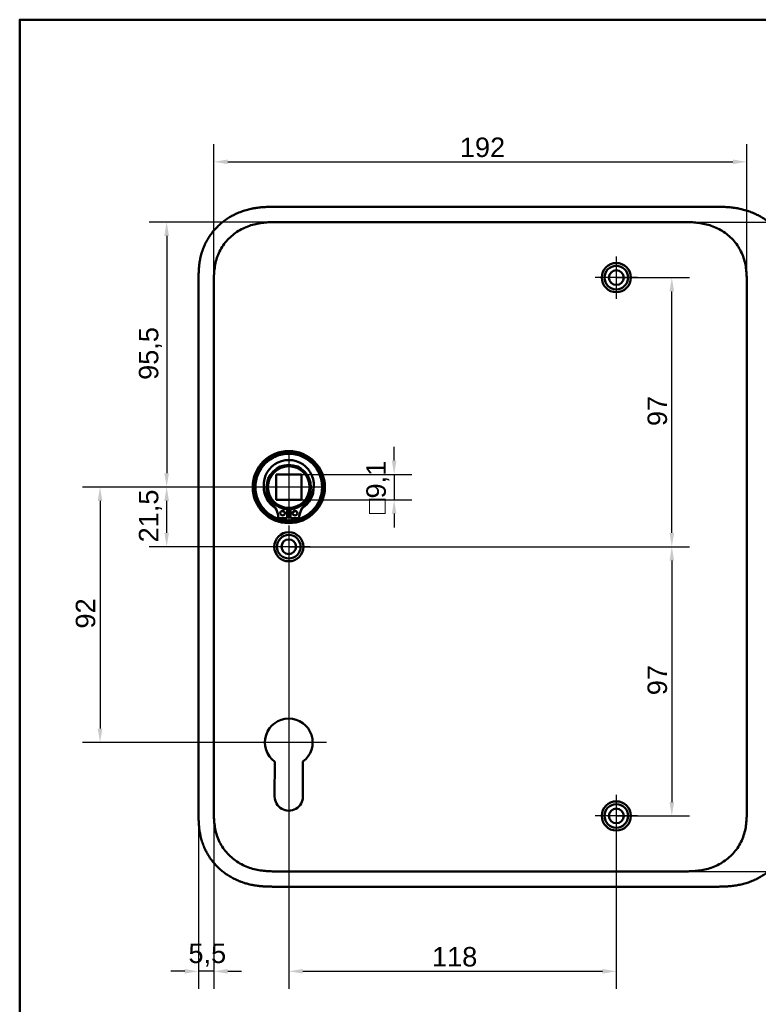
# Model space of a CAD drawing. Header units: millimetres. Extents: x 20 to 833, y 20 to 574.
# Tile 9 of 20: x 20 to 286, y 219 to 574. Entities that reach past the tile are written whole.
import ezdxf

# ---------------------------------------------------------------- set-up
doc = ezdxf.new("R2010")
doc.units = ezdxf.units.MM
doc.header["$LTSCALE"] = 2
for name, color, linetype, lineweight in [('Bemaßungen(DIN)', 7, 'Continuous', 25), ('Mittelpunktmarkierung(DIN)', 7, 'Continuous', 25), ('Sichtbare Kanten(DIN)', 7, 'Continuous', 50), ('Skizziergeometrie(DIN)', 7, 'Continuous', 50)]:
    doc.layers.add(name, color=color, linetype=linetype, lineweight=lineweight)
doc.styles.add('STANDARD-DIN~0', font='arial.ttf')
doc.dimstyles.new('CAD-LAN', dxfattribs={"dimscale": 2, "dimtxt": 3.5, "dimasz": 2.5, "dimexe": 3.175, "dimexo": 0, "dimgap": 0.8, "dimtad": 1, "dimrnd": 1e-08, "dimtxsty": 'STANDARD-DIN~0', "dimcen": 0.09, "dimdle": 10, "dimclrd": 250, "dimclre": 250, "dimclrt": 250, "dimadec": 0, "dimazin": 2, "dimtfac": 1, "dimtmove": 0, "dimatfit": 3, "dimfxl": 1, "dimtolj": 1, "dimtzin": 0, "dimlwd": 25, "dimlwe": 25, "dimarcsym": 0})

# ---------------------------------------------------------------- blocks, each defined once
blk = doc.blocks.new('Ränder Standardrahmen')
at = {"layer": 'Skizziergeometrie(DIN)', "flags": 128}
blk.add_lwpolyline([(10, 10), (10, 287), (410, 287), (410, 10), (10, 10)], dxfattribs=at)
blk = doc.blocks.new('*D8')
at = {"layer": 'Bemaßungen(DIN)', "color": 250, "linetype": 'Continuous', "lineweight": 25, "true_color": 0x3f3f3f, "transparency": 16777216}
for p, q in [((113.48, 501.06), (66.6, 501.06)), ((72.95, 496.06), (72.95, 410.56)), ((116.95, 405.56), (66.6, 405.56))]:
    blk.add_line(p, q, dxfattribs=at)
at = {"layer": 'Bemaßungen(DIN)', "color": 250, "linetype": 'Continuous', "true_color": 0x3f3f3f, "transparency": 16777216}
for points in [[(72.11, 496.06), (73.78, 496.06), (72.95, 501.06)], [(72.11, 410.56), (73.78, 410.56), (72.95, 405.56)]]:
    blk.add_solid(points, dxfattribs=at)
at = {"layer": 'Defpoints', "color": 0, "linetype": 'Continuous', "transparency": 16777216}
for p in [(113.48, 501.06), (72.95, 405.56), (116.95, 405.56)]:
    blk.add_point(p, dxfattribs=at)
at = {"layer": 'Bemaßungen(DIN)', "color": 250, "linetype": 'Continuous', "lineweight": 25, "true_color": 0x3f3f3f, "transparency": 16777216, "insert": (62.93, 444.19), "char_height": 7, "attachment_point": 1, "rotation": 90, "style": 'STANDARD-DIN~0'}
blk.add_mtext('\\A1;95,5', dxfattribs=at)
blk = doc.blocks.new('*D9')
at = {"layer": 'Bemaßungen(DIN)', "color": 250, "linetype": 'Continuous', "lineweight": 25, "true_color": 0x3f3f3f, "transparency": 16777216}
for p, q in [((116.95, 405.56), (66.6, 405.56)), ((72.95, 389.06), (72.95, 400.56)), ((116.95, 384.06), (66.6, 384.06))]:
    blk.add_line(p, q, dxfattribs=at)
at = {"layer": 'Bemaßungen(DIN)', "color": 250, "linetype": 'Continuous', "true_color": 0x3f3f3f, "transparency": 16777216}
for points in [[(72.11, 400.56), (73.78, 400.56), (72.95, 405.56)], [(72.11, 389.06), (73.78, 389.06), (72.95, 384.06)]]:
    blk.add_solid(points, dxfattribs=at)
at = {"layer": 'Defpoints', "color": 0, "linetype": 'Continuous', "transparency": 16777216}
for p in [(72.95, 405.56), (116.95, 405.56), (116.95, 384.06)]:
    blk.add_point(p, dxfattribs=at)
at = {"layer": 'Bemaßungen(DIN)', "color": 250, "linetype": 'Continuous', "lineweight": 25, "true_color": 0x3f3f3f, "transparency": 16777216, "insert": (62.93, 385.63), "char_height": 7, "attachment_point": 1, "rotation": 90, "style": 'STANDARD-DIN~0'}
blk.add_mtext('\\A1;21,5', dxfattribs=at)
blk = doc.blocks.new('*D10')
at = {"layer": 'Bemaßungen(DIN)', "color": 250, "linetype": 'Continuous', "lineweight": 25, "true_color": 0x3f3f3f, "transparency": 16777216}
for p, q in [((116.95, 405.56), (42.6, 405.56)), ((48.95, 400.56), (48.95, 318.56)), ((116.95, 313.56), (42.6, 313.56))]:
    blk.add_line(p, q, dxfattribs=at)
at = {"layer": 'Bemaßungen(DIN)', "color": 250, "linetype": 'Continuous', "true_color": 0x3f3f3f, "transparency": 16777216}
for points in [[(48.11, 400.56), (49.78, 400.56), (48.95, 405.56)], [(48.11, 318.56), (49.78, 318.56), (48.95, 313.56)]]:
    blk.add_solid(points, dxfattribs=at)
at = {"layer": 'Defpoints', "color": 0, "linetype": 'Continuous', "transparency": 16777216}
for p in [(116.95, 405.56), (48.95, 313.56), (116.95, 313.56)]:
    blk.add_point(p, dxfattribs=at)
at = {"layer": 'Bemaßungen(DIN)', "color": 250, "linetype": 'Continuous', "lineweight": 25, "true_color": 0x3f3f3f, "transparency": 16777216, "insert": (40.2, 354.58), "char_height": 7, "attachment_point": 1, "rotation": 90, "style": 'STANDARD-DIN~0'}
blk.add_mtext('\\A1;92', dxfattribs=at)
blk = doc.blocks.new('*D11')
at = {"layer": 'Bemaßungen(DIN)', "color": 250, "linetype": 'Continuous', "lineweight": 25, "true_color": 0x3f3f3f, "transparency": 16777216}
for p, q in [((89.95, 477.47), (89.95, 529.13)), ((281.95, 478.78), (281.95, 529.13)), ((94.95, 522.78), (276.95, 522.78))]:
    blk.add_line(p, q, dxfattribs=at)
at = {"layer": 'Bemaßungen(DIN)', "color": 250, "linetype": 'Continuous', "true_color": 0x3f3f3f, "transparency": 16777216}
for points in [[(94.95, 523.61), (94.95, 521.94), (89.95, 522.78)], [(276.95, 523.61), (276.95, 521.94), (281.95, 522.78)]]:
    blk.add_solid(points, dxfattribs=at)
at = {"layer": 'Defpoints', "color": 0, "linetype": 'Continuous', "transparency": 16777216}
for p in [(281.95, 522.78), (89.95, 477.47), (281.95, 478.78)]:
    blk.add_point(p, dxfattribs=at)
at = {"layer": 'Bemaßungen(DIN)', "color": 250, "linetype": 'Continuous', "lineweight": 25, "true_color": 0x3f3f3f, "transparency": 16777216, "insert": (178.58, 531.52), "char_height": 7, "attachment_point": 1, "style": 'STANDARD-DIN~0'}
blk.add_mtext('\\A1;192', dxfattribs=at)
blk = doc.blocks.new('*D12')
at = {"layer": 'Bemaßungen(DIN)', "color": 250, "linetype": 'Continuous', "lineweight": 25, "true_color": 0x3f3f3f, "transparency": 16777216}
for p, q in [((234.95, 481.06), (261.3, 481.06)), ((254.95, 389.06), (254.95, 476.06)), ((116.95, 384.06), (261.3, 384.06))]:
    blk.add_line(p, q, dxfattribs=at)
at = {"layer": 'Bemaßungen(DIN)', "color": 250, "linetype": 'Continuous', "true_color": 0x3f3f3f, "transparency": 16777216}
for points in [[(254.11, 476.06), (255.78, 476.06), (254.95, 481.06)], [(254.11, 389.06), (255.78, 389.06), (254.95, 384.06)]]:
    blk.add_solid(points, dxfattribs=at)
at = {"layer": 'Defpoints', "color": 0, "linetype": 'Continuous', "transparency": 16777216}
for p in [(234.95, 481.06), (254.95, 481.06), (116.95, 384.06)]:
    blk.add_point(p, dxfattribs=at)
at = {"layer": 'Bemaßungen(DIN)', "color": 250, "linetype": 'Continuous', "lineweight": 25, "true_color": 0x3f3f3f, "transparency": 16777216, "insert": (246.2, 427.55), "char_height": 7, "attachment_point": 1, "rotation": 90, "style": 'STANDARD-DIN~0'}
blk.add_mtext('\\A1;97', dxfattribs=at)
blk = doc.blocks.new('*D13')
at = {"layer": 'Bemaßungen(DIN)', "color": 250, "linetype": 'Continuous', "lineweight": 25, "true_color": 0x3f3f3f, "transparency": 16777216}
for p, q in [((116.95, 384.06), (261.3, 384.06)), ((254.95, 379.06), (254.95, 292.06)), ((234.95, 287.06), (261.3, 287.06))]:
    blk.add_line(p, q, dxfattribs=at)
at = {"layer": 'Bemaßungen(DIN)', "color": 250, "linetype": 'Continuous', "true_color": 0x3f3f3f, "transparency": 16777216}
for points in [[(254.11, 379.06), (255.78, 379.06), (254.95, 384.06)], [(254.11, 292.06), (255.78, 292.06), (254.95, 287.06)]]:
    blk.add_solid(points, dxfattribs=at)
at = {"layer": 'Defpoints', "color": 0, "linetype": 'Continuous', "transparency": 16777216}
for p in [(116.95, 384.06), (234.95, 287.06), (254.95, 287.06)]:
    blk.add_point(p, dxfattribs=at)
at = {"layer": 'Bemaßungen(DIN)', "color": 250, "linetype": 'Continuous', "lineweight": 25, "true_color": 0x3f3f3f, "transparency": 16777216, "insert": (246.2, 330.55), "char_height": 7, "attachment_point": 1, "rotation": 90, "style": 'STANDARD-DIN~0'}
blk.add_mtext('\\A1;97', dxfattribs=at)
blk = doc.blocks.new('*D14')
at = {"layer": 'Bemaßungen(DIN)', "color": 250, "linetype": 'Continuous', "lineweight": 25, "true_color": 0x3f3f3f, "transparency": 16777216}
for p, q in [((258.41, 501.06), (341.35, 501.06)), ((335, 496.06), (335, 272.06)), ((258.41, 267.06), (341.35, 267.06))]:
    blk.add_line(p, q, dxfattribs=at)
at = {"layer": 'Bemaßungen(DIN)', "color": 250, "linetype": 'Continuous', "true_color": 0x3f3f3f, "transparency": 16777216}
for points in [[(334.17, 496.06), (335.84, 496.06), (335, 501.06)], [(334.17, 272.06), (335.84, 272.06), (335, 267.06)]]:
    blk.add_solid(points, dxfattribs=at)
at = {"layer": 'Defpoints', "color": 0, "linetype": 'Continuous', "transparency": 16777216}
for p in [(258.41, 501.06), (258.41, 267.06), (335, 267.06)]:
    blk.add_point(p, dxfattribs=at)
at = {"layer": 'Bemaßungen(DIN)', "color": 250, "linetype": 'Continuous', "lineweight": 25, "true_color": 0x3f3f3f, "transparency": 16777216, "insert": (326.25, 376.28), "char_height": 7, "attachment_point": 1, "rotation": 90, "style": 'STANDARD-DIN~0'}
blk.add_mtext('\\A1;234', dxfattribs=at)
blk = doc.blocks.new('*D15')
at = {"layer": 'Bemaßungen(DIN)', "color": 250, "linetype": 'Continuous', "lineweight": 25, "true_color": 0x3f3f3f, "transparency": 16777216}
for p, q in [((116.95, 376.41), (116.95, 224.71)), ((234.95, 279.41), (234.95, 224.71)), ((121.95, 231.06), (229.95, 231.06))]:
    blk.add_line(p, q, dxfattribs=at)
at = {"layer": 'Bemaßungen(DIN)', "color": 250, "linetype": 'Continuous', "true_color": 0x3f3f3f, "transparency": 16777216}
for points in [[(121.95, 231.89), (121.95, 230.23), (116.95, 231.06)], [(229.95, 231.89), (229.95, 230.23), (234.95, 231.06)]]:
    blk.add_solid(points, dxfattribs=at)
at = {"layer": 'Defpoints', "color": 0, "linetype": 'Continuous', "transparency": 16777216}
for p in [(116.95, 376.41), (234.95, 279.41), (234.95, 231.06)]:
    blk.add_point(p, dxfattribs=at)
at = {"layer": 'Bemaßungen(DIN)', "color": 250, "linetype": 'Continuous', "lineweight": 25, "true_color": 0x3f3f3f, "transparency": 16777216, "insert": (168.54, 239.81), "char_height": 7, "attachment_point": 1, "style": 'STANDARD-DIN~0'}
blk.add_mtext('\\A1;118', dxfattribs=at)
blk = doc.blocks.new('*D16')
at = {"layer": 'Bemaßungen(DIN)', "color": 250, "linetype": 'Continuous', "lineweight": 25, "true_color": 0x3f3f3f, "transparency": 16777216}
for p, q in [((84.45, 288.34), (84.45, 224.71)), ((89.95, 289.34), (89.95, 224.71)), ((79.45, 231.06), (74.45, 231.06)), ((89.95, 231.06), (84.45, 231.06)), ((94.95, 231.06), (99.95, 231.06))]:
    blk.add_line(p, q, dxfattribs=at)
at = {"layer": 'Bemaßungen(DIN)', "color": 250, "linetype": 'Continuous', "true_color": 0x3f3f3f, "transparency": 16777216}
for points in [[(79.45, 231.89), (79.45, 230.23), (84.45, 231.06)], [(94.95, 231.89), (94.95, 230.23), (89.95, 231.06)]]:
    blk.add_solid(points, dxfattribs=at)
at = {"layer": 'Defpoints', "color": 0, "linetype": 'Continuous', "transparency": 16777216}
for p in [(84.45, 288.34), (89.95, 289.34), (84.45, 231.06)]:
    blk.add_point(p, dxfattribs=at)
at = {"layer": 'Bemaßungen(DIN)', "color": 250, "linetype": 'Continuous', "lineweight": 25, "true_color": 0x3f3f3f, "transparency": 16777216, "insert": (80.8, 241.04), "char_height": 7, "attachment_point": 1, "style": 'STANDARD-DIN~0'}
blk.add_mtext('\\A1;5,5', dxfattribs=at)
blk = doc.blocks.new('*D17')
at = {"layer": 'Bemaßungen(DIN)', "color": 250, "linetype": 'Continuous', "lineweight": 25, "true_color": 0x3f3f3f, "transparency": 16777216}
for p, q in [((154.9, 415.11), (154.9, 420.11)), ((121.5, 410.11), (161.25, 410.11)), ((154.9, 410.11), (154.9, 401.01)), ((121.5, 401.01), (161.25, 401.01)), ((154.9, 396.01), (154.9, 391.01))]:
    blk.add_line(p, q, dxfattribs=at)
at = {"layer": 'Bemaßungen(DIN)', "color": 250, "linetype": 'Continuous', "true_color": 0x3f3f3f, "transparency": 16777216}
for points in [[(154.07, 415.11), (155.73, 415.11), (154.9, 410.11)], [(154.07, 396.01), (155.73, 396.01), (154.9, 401.01)]]:
    blk.add_solid(points, dxfattribs=at)
at = {"layer": 'Defpoints', "color": 0, "linetype": 'Continuous', "transparency": 16777216}
for p in [(121.5, 410.11), (121.5, 401.01), (154.9, 401.01)]:
    blk.add_point(p, dxfattribs=at)
at = {"layer": 'Bemaßungen(DIN)', "color": 250, "linetype": 'Continuous', "lineweight": 25, "true_color": 0x3f3f3f, "transparency": 16777216, "insert": (144.89, 395.79), "char_height": 7, "attachment_point": 1, "rotation": 90, "style": 'STANDARD-DIN~0'}
blk.add_mtext('\\A1;\\fAIGDT|b0|i0;\\H7.0000;o\\fArial|b0|i0;\\H7.0000;9,1', dxfattribs=at)

msp = doc.modelspace()

# ---------------------------------------------------------------- linework, layer by layer
at = {"layer": 'Mittelpunktmarkierung(DIN)', "linetype": 'Continuous'}
for p, q in [((234.946, 488.71), (234.946, 473.41)), ((242.596, 481.06), (227.296, 481.06)), ((116.946, 418.06), (116.946, 393.06)), ((129.446, 405.56), (104.446, 405.56)), ((116.946, 391.71), (116.946, 376.41)), ((124.596, 384.06), (109.296, 384.06)), ((116.946, 327.16), (116.946, 303.56)), ((130.546, 313.56), (103.346, 313.56)), ((234.946, 294.71), (234.946, 279.41)), ((242.596, 287.06), (227.296, 287.06))]:
    msp.add_line(p, q, dxfattribs=at)
at = {"layer": 'Sichtbare Kanten(DIN)'}
for p, q in [((271.408, 506.56), (112.485, 506.56)), ((113.485, 501.06), (113.485, 501.06)), ((113.485, 501.06), (258.408, 501.06)), ((258.408, 501.06), (258.408, 501.06)), ((84.446, 479.776), (84.446, 288.344)), ((112.396, 401.01), (112.396, 410.11)), ((112.396, 410.11), (121.496, 410.11)), ((121.496, 410.11), (121.496, 401.01)), ((112.396, 401.01), (121.496, 401.01)), ((116.33, 397.584), (116.33, 394.335)), ((117.563, 394.335), (117.563, 397.584)), ((116.33, 394.335), (113.27, 394.335)), ((120.623, 394.335), (117.563, 394.335)), ((111.846, 294.055), (111.889, 306.604)), ((122.026, 306.621), (122.046, 294.045)), ((113.485, 267.06), (258.408, 267.06)), ((258.408, 267.06), (258.408, 267.06)), ((112.485, 261.56), (271.408, 261.56))]:
    msp.add_line(p, q, dxfattribs=at)
for centre, radius in [((234.946, 481.06), 5.25), ((234.946, 481.06), 4.25), ((234.946, 481.06), 2.65), ((116.946, 405.56), 13), ((116.946, 405.56), 12.5), ((116.946, 405.56), 12), ((116.946, 405.56), 8), ((116.946, 405.56), 7.5), ((114.715, 396.185), 0.85), ((119.178, 396.185), 0.85), ((116.946, 384.06), 5.25), ((116.946, 384.06), 4.25), ((116.946, 384.06), 2.65), ((234.946, 287.06), 5.25), ((234.946, 287.06), 4.25), ((234.946, 287.06), 2.65)]:
    msp.add_circle(centre, radius, dxfattribs=at)
for centre, radius, start, end in [((116.946, 406.293), 9.017, 314.1409, 225.8591), ((116.946, 405.56), 9, 178.96905, 237.59019), ((116.946, 405.56), 9, 302.40981, 1.03095), ((104.623, 393.595), 8.678, 4.89181, 45.8591), ((129.269, 393.595), 8.678, 134.1409, 175.10819), ((116.946, 405.56), 9, 253.14516, 260.07473), ((116.946, 405.56), 8.2, 265.6871, 274.3129), ((116.946, 405.56), 9, 266.0711, 273.9289), ((116.946, 405.56), 9, 279.92527, 286.85484), ((116.946, 313.56), 8.6, 306.20625, 233.98041), ((116.946, 294.037), 5.1, 179.80533, 0.09125)]:
    msp.add_arc(centre, radius, start, end, dxfattribs=at)
for points, knots in [([(112.485, 506.56), (111.887, 506.561), (110.836, 506.559), (109.625, 506.534), (108.713, 506.499), (108.103, 506.466), (107.34, 506.412), (106.729, 506.358), (105.966, 506.274), (105.355, 506.195), (104.441, 506.054), (103.529, 505.883), (102.172, 505.571), (100.979, 505.23), (99.512, 504.72), (98.362, 504.247), (96.961, 503.574), (95.871, 502.971), (94.556, 502.138), (93.545, 501.41), (92.338, 500.426), (91.42, 499.582), (90.339, 498.458), (89.531, 497.507), (88.597, 496.258), (87.913, 495.213), (87.142, 493.854), (86.596, 492.73), (86.004, 491.286), (85.604, 490.102), (85.197, 488.6), (84.942, 487.383), (84.731, 486.004), (84.629, 485.085), (84.554, 484.166), (84.516, 483.555), (84.482, 482.791), (84.465, 482.183), (84.452, 481.426), (84.447, 480.673), (84.446, 480.074), (84.446, 479.776)], [-0.99999787, -0.99999787, -0.99999787, -0.99999787, -0.95833168, -0.92708204, -0.9166655, -0.89583241, -0.88541586, -0.86458277, -0.85416622, -0.83333313, -0.82291658, -0.79166695, -0.77083385, -0.72916767, -0.70833458, -0.66666839, -0.6458353, -0.60416912, -0.58333603, -0.54166984, -0.52083675, -0.47917057, -0.45833747, -0.41667129, -0.3958382, -0.35417201, -0.33333892, -0.29167274, -0.27083965, -0.22917346, -0.20834037, -0.16667419, -0.14584109, -0.11459146, -0.10417491, -0.08334182, -0.07292527, -0.05209218, -0.04167563, -0.02084254, -0.00000945, -0.00000945, -0.00000945, -0.00000945]), ([(298.446, 479.858), (298.446, 480.385), (298.445, 481.475), (298.413, 482.861), (298.336, 484.287), (298.232, 485.436), (298.037, 486.875), (297.822, 488.027), (297.474, 489.461), (297.128, 490.6), (296.608, 492.004), (296.12, 493.11), (295.422, 494.46), (294.793, 495.512), (293.921, 496.781), (293.157, 497.758), (292.125, 498.923), (291.24, 499.806), (290.066, 500.842), (289.076, 501.614), (287.784, 502.504), (286.709, 503.152), (285.324, 503.881), (284.186, 504.397), (282.736, 504.958), (281.556, 505.339), (280.067, 505.734), (278.866, 505.986), (277.362, 506.228), (276.159, 506.366), (274.661, 506.481), (273.172, 506.544), (271.993, 506.558), (271.408, 506.56)], [-0.97472618, -0.97472618, -0.97472618, -0.97472618, -0.93604739, -0.89534998, -0.87500127, -0.83430386, -0.81395515, -0.77325774, -0.75290903, -0.71221162, -0.69186291, -0.6511655, -0.6308168, -0.59011938, -0.56977068, -0.52907326, -0.50872456, -0.46802714, -0.44767844, -0.40698102, -0.38663232, -0.3459349, -0.3255862, -0.28488878, -0.26454008, -0.22384266, -0.20349396, -0.16279654, -0.14244784, -0.10175042, -0.08140172, -0.0407043, -0.00000689, -0.00000689, -0.00000689, -0.00000689]), ([(89.946, 478.776), (89.946, 479.404), (89.946, 480.052), (89.959, 480.701), (89.973, 481.423), (90.002, 482.147), (90.057, 482.862), (90.117, 483.641), (90.208, 484.409), (90.339, 485.171), (90.475, 485.963), (90.653, 486.75), (90.888, 487.54), (91.124, 488.333), (91.414, 489.121), (91.759, 489.886), (92.106, 490.656), (92.509, 491.404), (92.964, 492.121), (93.419, 492.836), (93.926, 493.521), (94.482, 494.17), (95.032, 494.812), (95.634, 495.42), (96.271, 495.981), (96.907, 496.541), (97.577, 497.053), (98.278, 497.517), (98.973, 497.979), (99.699, 498.394), (100.452, 498.763), (101.188, 499.124), (101.951, 499.44), (102.734, 499.711), (103.489, 499.972), (104.263, 500.191), (105.047, 500.369), (105.796, 500.539), (106.552, 500.671), (107.316, 500.772), (108.04, 500.867), (108.769, 500.933), (109.5, 500.977), (110.191, 501.018), (110.883, 501.04), (111.569, 501.05), (112.216, 501.06), (112.857, 501.06), (113.485, 501.06)], [0, 0, 0, 0, 0.2004784, 0.2004784, 0.2004784, 0.4237411, 0.4237411, 0.4237411, 0.6666843, 0.6666843, 0.6666843, 0.9194001, 0.9194001, 0.9194001, 1.1730034, 1.1730034, 1.1730034, 1.4278738, 1.4278738, 1.4278738, 1.6819326, 1.6819326, 1.6819326, 1.9333793, 1.9333793, 1.9333793, 2.1848165, 2.1848165, 2.1848165, 2.4343943, 2.4343943, 2.4343943, 2.6782826, 2.6782826, 2.6782826, 2.9134642, 2.9134642, 2.9134642, 3.137969, 3.137969, 3.137969, 3.3508216, 3.3508216, 3.3508216, 3.5518257, 3.5518257, 3.5518257, 3.7413067, 3.7413067, 3.7413067, 3.7413067]), ([(258.408, 501.06), (259.036, 501.06), (259.677, 501.06), (260.323, 501.05), (261.009, 501.04), (261.702, 501.018), (262.392, 500.977), (263.123, 500.933), (263.853, 500.867), (264.577, 500.772), (265.34, 500.671), (266.097, 500.539), (266.845, 500.369), (267.629, 500.191), (268.404, 499.972), (269.159, 499.711), (269.942, 499.44), (270.705, 499.123), (271.441, 498.763), (272.194, 498.394), (272.919, 497.979), (273.615, 497.517), (274.315, 497.052), (274.985, 496.541), (275.622, 495.98), (276.259, 495.42), (276.86, 494.812), (277.411, 494.17), (277.967, 493.521), (278.474, 492.836), (278.928, 492.121), (279.384, 491.404), (279.787, 490.655), (280.134, 489.886), (280.479, 489.121), (280.769, 488.333), (281.004, 487.54), (281.239, 486.749), (281.418, 485.963), (281.554, 485.171), (281.685, 484.409), (281.775, 483.641), (281.836, 482.862), (281.891, 482.147), (281.92, 481.423), (281.934, 480.701), (281.946, 480.052), (281.946, 479.404), (281.946, 478.776)], [0, 0, 0, 0, 0.1894861, 0.1894861, 0.1894861, 0.3904941, 0.3904941, 0.3904941, 0.6033491, 0.6033491, 0.6033491, 0.8278544, 0.8278544, 0.8278544, 1.0630348, 1.0630348, 1.0630348, 1.3069205, 1.3069205, 1.3069205, 1.5564953, 1.5564953, 1.5564953, 1.8079303, 1.8079303, 1.8079303, 2.0593759, 2.0593759, 2.0593759, 2.3134335, 2.3134335, 2.3134335, 2.5683022, 2.5683022, 2.5683022, 2.8219033, 2.8219033, 2.8219033, 3.0746163, 3.0746163, 3.0746163, 3.3175565, 3.3175565, 3.3175565, 3.5408165, 3.5408165, 3.5408165, 3.7412931, 3.7412931, 3.7412931, 3.7412931]), ([(84.446, 288.344), (84.446, 288.046), (84.447, 287.447), (84.452, 286.694), (84.465, 285.937), (84.482, 285.329), (84.516, 284.566), (84.554, 283.954), (84.629, 283.035), (84.731, 282.116), (84.919, 280.89), (85.102, 279.977), (85.319, 279.07), (85.482, 278.469), (85.709, 277.724), (85.909, 277.132), (86.182, 276.401), (86.419, 275.824), (86.801, 274.969), (87.219, 274.13), (87.912, 272.907), (88.597, 271.862), (89.531, 270.613), (90.34, 269.662), (91.42, 268.538), (92.338, 267.694), (93.545, 266.71), (94.556, 265.982), (95.871, 265.149), (96.961, 264.546), (98.222, 263.94), (99.081, 263.577), (99.952, 263.247), (100.539, 263.043), (101.427, 262.763), (102.323, 262.515), (103.529, 262.237), (104.441, 262.067), (105.355, 261.926), (105.966, 261.846), (106.729, 261.762), (107.34, 261.708), (108.103, 261.654), (108.712, 261.621), (109.625, 261.586), (110.837, 261.561), (111.888, 261.56), (112.485, 261.56)], [-0.99999789, -0.99999789, -0.99999789, -0.99999789, -0.9791648, -0.9583317, -0.94791516, -0.92708206, -0.91666552, -0.89583243, -0.88541588, -0.85416624, -0.83333315, -0.80208351, -0.79166696, -0.77083387, -0.76041733, -0.73958423, -0.72916769, -0.70833459, -0.69791805, -0.66666841, -0.64583532, -0.60416913, -0.58333604, -0.54166985, -0.52083676, -0.47917058, -0.45833749, -0.4166713, -0.39583821, -0.35417202, -0.33333893, -0.30208929, -0.29167275, -0.27083965, -0.26042311, -0.22917347, -0.20834038, -0.17709074, -0.16667419, -0.1458411, -0.13542455, -0.11459146, -0.10417491, -0.08334182, -0.07292528, -0.04167564, -0.00000945, -0.00000945, -0.00000945, -0.00000945]), ([(113.485, 267.06), (112.857, 267.06), (112.216, 267.06), (111.569, 267.07), (110.883, 267.081), (110.191, 267.102), (109.5, 267.143), (108.769, 267.187), (108.039, 267.254), (107.316, 267.349), (106.552, 267.449), (105.795, 267.581), (105.047, 267.751), (104.263, 267.929), (103.489, 268.148), (102.734, 268.409), (101.95, 268.68), (101.188, 268.997), (100.452, 269.357), (99.699, 269.726), (98.973, 270.141), (98.278, 270.603), (97.577, 271.068), (96.907, 271.579), (96.271, 272.14), (95.634, 272.7), (95.032, 273.309), (94.482, 273.95), (93.926, 274.599), (93.419, 275.284), (92.964, 275.999), (92.509, 276.717), (92.106, 277.465), (91.759, 278.234), (91.414, 278.999), (91.124, 279.787), (90.888, 280.58), (90.653, 281.371), (90.475, 282.157), (90.339, 282.949), (90.208, 283.711), (90.117, 284.48), (90.057, 285.258), (90.002, 285.973), (89.973, 286.697), (89.959, 287.419), (89.946, 288.068), (89.946, 288.716), (89.946, 289.344)], [0, 0, 0, 0, 0.1894834, 0.1894834, 0.1894834, 0.3904881, 0.3904881, 0.3904881, 0.6033414, 0.6033414, 0.6033414, 0.8278466, 0.8278466, 0.8278466, 1.0630283, 1.0630283, 1.0630283, 1.3069161, 1.3069161, 1.3069161, 1.5564929, 1.5564929, 1.5564929, 1.8079285, 1.8079285, 1.8079285, 2.0593731, 2.0593731, 2.0593731, 2.3134297, 2.3134297, 2.3134297, 2.5682979, 2.5682979, 2.5682979, 2.8218991, 2.8218991, 2.8218991, 3.0746122, 3.0746122, 3.0746122, 3.3175525, 3.3175525, 3.3175525, 3.5408138, 3.5408138, 3.5408138, 3.7412926, 3.7412926, 3.7412926, 3.7412926]), ([(281.946, 289.344), (281.946, 288.716), (281.946, 288.068), (281.934, 287.419), (281.92, 286.697), (281.891, 285.973), (281.836, 285.258), (281.775, 284.48), (281.685, 283.711), (281.554, 282.949), (281.418, 282.157), (281.239, 281.371), (281.004, 280.58), (280.769, 279.787), (280.479, 278.999), (280.133, 278.234), (279.787, 277.465), (279.384, 276.717), (278.928, 275.999), (278.474, 275.284), (277.967, 274.599), (277.41, 273.95), (276.86, 273.308), (276.259, 272.7), (275.622, 272.14), (274.985, 271.579), (274.315, 271.068), (273.615, 270.603), (272.919, 270.141), (272.194, 269.726), (271.441, 269.357), (270.705, 268.997), (269.942, 268.68), (269.159, 268.409), (268.404, 268.148), (267.629, 267.929), (266.845, 267.751), (266.097, 267.581), (265.34, 267.449), (264.577, 267.349), (263.853, 267.254), (263.123, 267.187), (262.392, 267.143), (261.701, 267.102), (261.009, 267.081), (260.323, 267.07), (259.677, 267.06), (259.035, 267.06), (258.408, 267.06)], [0, 0, 0, 0, 0.20048, 0.20048, 0.20048, 0.4237428, 0.4237428, 0.4237428, 0.6666848, 0.6666848, 0.6666848, 0.9193992, 0.9193992, 0.9193992, 1.173002, 1.173002, 1.173002, 1.4278722, 1.4278722, 1.4278722, 1.6819311, 1.6819311, 1.6819311, 1.933378, 1.933378, 1.933378, 2.1848149, 2.1848149, 2.1848149, 2.4343919, 2.4343919, 2.4343919, 2.6782792, 2.6782792, 2.6782792, 2.9134601, 2.9134601, 2.9134601, 3.1379646, 3.1379646, 3.1379646, 3.3508174, 3.3508174, 3.3508174, 3.5518222, 3.5518222, 3.5518222, 3.7413044, 3.7413044, 3.7413044, 3.7413044]), ([(271.408, 261.56), (271.993, 261.562), (273.172, 261.576), (274.661, 261.639), (276.159, 261.754), (277.362, 261.893), (278.866, 262.134), (280.067, 262.387), (281.556, 262.781), (282.736, 263.163), (284.186, 263.723), (285.324, 264.239), (286.709, 264.968), (287.784, 265.616), (289.076, 266.506), (290.066, 267.278), (291.24, 268.315), (292.125, 269.198), (293.157, 270.362), (293.921, 271.339), (294.793, 272.609), (295.422, 273.66), (296.12, 275.01), (296.608, 276.116), (297.128, 277.521), (297.474, 278.659), (297.822, 280.093), (298.037, 281.245), (298.232, 282.685), (298.336, 283.833), (298.413, 285.259), (298.446, 286.674), (298.446, 287.79), (298.446, 288.344)], [-0.99998994, -0.99998994, -0.99998994, -0.99998994, -0.9592928, -0.91859565, -0.89824708, -0.85754993, -0.83720136, -0.79650421, -0.77615564, -0.73545849, -0.71510992, -0.67441277, -0.6540642, -0.61336705, -0.59301848, -0.55232133, -0.53197276, -0.49127561, -0.47092704, -0.43022989, -0.40988132, -0.36918417, -0.3488356, -0.30813845, -0.28778988, -0.24709273, -0.22674416, -0.18604701, -0.16569844, -0.12500129, -0.10465272, -0.06395557, -0.02325842, -0.02325842, -0.02325842, -0.02325842])]:
    msp.add_open_spline(points, degree=3, knots=knots, dxfattribs=at)
for points in [[(89.946, 289.344), (89.946, 384.06), (89.946, 478.776)], [(281.946, 478.776), (281.946, 384.06), (281.946, 289.344)]]:
    msp.add_open_spline(points, degree=2, dxfattribs=at)

# ---------------------------------------------------------------- block references
at = {"xscale": 2, "yscale": 2, "zscale": 2}
msp.add_blockref('Ränder Standardrahmen', (0, 0), dxfattribs=at)

# ---------------------------------------------------------------- dimensions: what is measured, and where the dimension line sits
at = {"layer": 'Bemaßungen(DIN)', "color": 250, "linetype": 'Continuous', "lineweight": 25, "true_color": 0x3f3f3f}
for base, p1, p2, angle, override, picture, middle in [((281.946, 522.776), (89.946, 477.475), (281.946, 478.776), 180, {"dimgap": 0.8, "dimdec": 2, "dimtol": 0, "dimlim": 0, "dimtp": 0, "dimtm": 0, "dimtdec": 2, "dimtofl": 0, "dimatfit": 1}, '*D11', (185.946, 522.776)), ((72.946, 405.56), (113.485, 501.06), (116.946, 405.56), 90, {"dimgap": 0.8, "dimdec": 2, "dimtol": 0, "dimlim": 0, "dimtp": 0, "dimtm": 0, "dimtdec": 2, "dimtofl": 0, "dimatfit": 1}, '*D8', (72.946, 453.31)), ((335.005, 267.06), (258.408, 501.06), (258.408, 267.06), 90, {"dimgap": 0.8, "dimdec": 2, "dimtol": 0, "dimlim": 0, "dimtp": 0, "dimtm": 0, "dimtdec": 2, "dimtofl": 0, "dimatfit": 1}, '*D14', (335.005, 384.06)), ((254.946, 481.06), (116.946, 384.06), (234.946, 481.06), 90, {"dimgap": 0.8, "dimdec": 2, "dimtol": 0, "dimlim": 0, "dimtp": 0, "dimtm": 0, "dimtdec": 2, "dimtofl": 0, "dimatfit": 1}, '*D12', (254.946, 432.56)), ((48.946, 313.56), (116.946, 405.56), (116.946, 313.56), 90, {"dimgap": 0.8, "dimdec": 2, "dimtol": 0, "dimlim": 0, "dimtp": 0, "dimtm": 0, "dimtdec": 2, "dimtofl": 0, "dimatfit": 1}, '*D10', (48.946, 359.56)), ((72.946, 405.56), (116.946, 384.06), (116.946, 405.56), 90, {"dimgap": 0.8, "dimdec": 2, "dimtol": 0, "dimlim": 0, "dimtp": 0, "dimtm": 0, "dimtdec": 2, "dimtofl": 0, "dimatfit": 1}, '*D9', (72.946, 394.81)), ((254.946, 287.06), (116.946, 384.06), (234.946, 287.06), 90, {"dimgap": 0.8, "dimdec": 2, "dimtol": 0, "dimlim": 0, "dimtp": 0, "dimtm": 0, "dimtdec": 2, "dimtofl": 0, "dimatfit": 1}, '*D13', (254.946, 335.56)), ((234.946, 231.06), (116.946, 376.41), (234.946, 279.41), 180, {"dimgap": 0.8, "dimdec": 2, "dimtol": 0, "dimlim": 0, "dimtp": 0, "dimtm": 0, "dimtdec": 2, "dimtofl": 0, "dimatfit": 1}, '*D15', (175.946, 231.06)), ((84.446, 231.06), (89.946, 289.344), (84.446, 288.344), 180, {"dimgap": 0.8, "dimdec": 2, "dimtol": 0, "dimlim": 0, "dimtp": 0, "dimtm": 0, "dimtdec": 2, "dimtofl": 1, "dimatfit": 1}, '*D16', (87.196, 231.06))]:
    dim = msp.add_linear_dim(base=base, p1=p1, p2=p2, angle=angle, dimstyle='CAD-LAN', override=override, dxfattribs=at)
    dim.commit()
    dim.dimension.update_dxf_attribs({"geometry": picture, "text_midpoint": middle, "dimtype": 160})
dim = msp.add_linear_dim(base=(154.9, 401.01), p1=(121.496, 410.11), p2=(121.496, 401.01), angle=90, text='\\fAIGDT|b0|i0;\\H7.0000;o\\fArial|b0|i0;\\H7.0000;<>', dimstyle='CAD-LAN', override={"dimgap": 0.8, "dimdec": 2, "dimtol": 0, "dimlim": 0, "dimtp": 0, "dimtm": 0, "dimtdec": 2, "dimtofl": 1, "dimatfit": 1}, dxfattribs=at)
dim.commit()
dim.dimension.update_dxf_attribs({"geometry": '*D17', "text_midpoint": (154.9, 405.56), "dimtype": 160})

doc.saveas('drawing.dxf')
